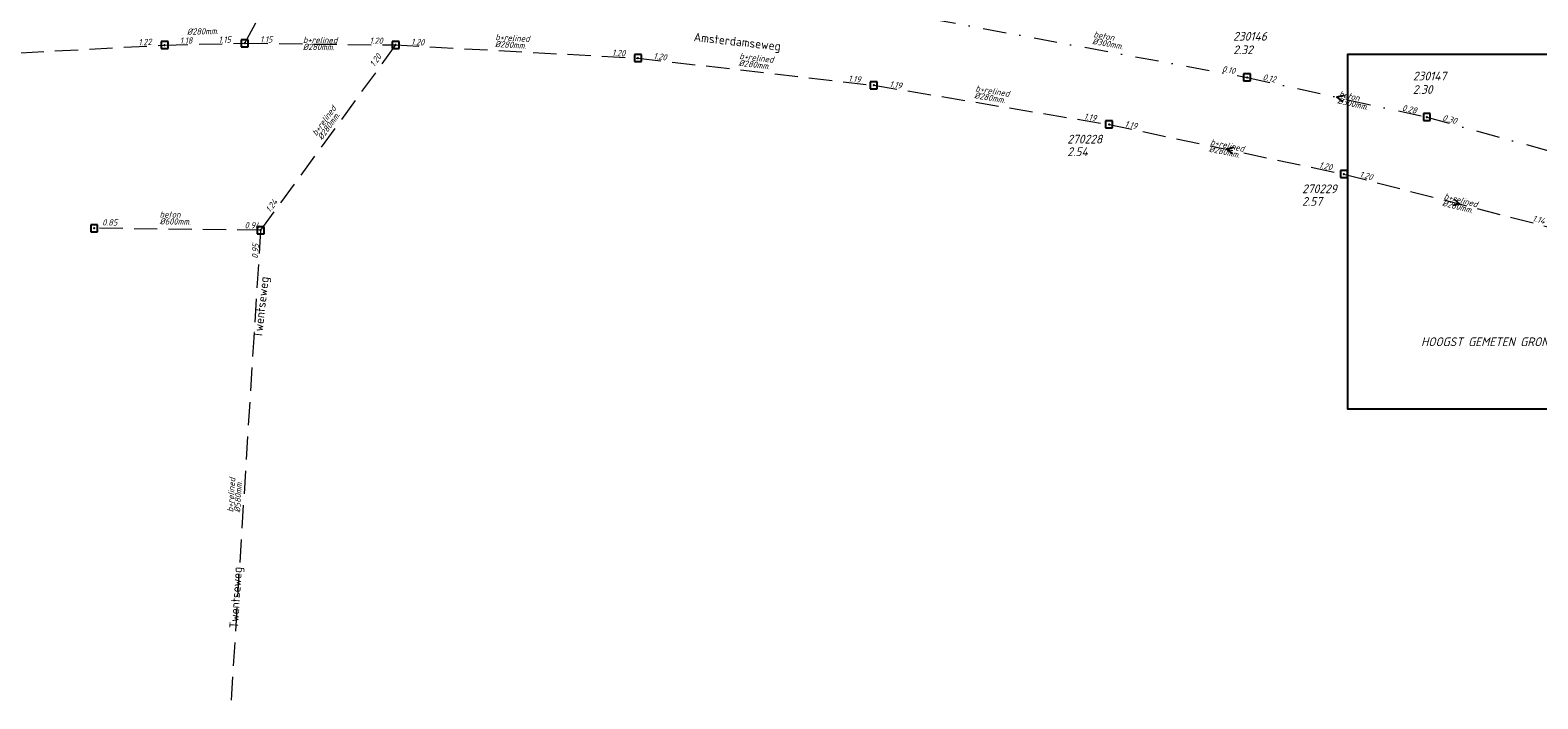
# Model space of a CAD drawing. Header units: metres. Extents: x 152202 to 157341, y 461610 to 468701.
# Tile 43 of 238: x 152931 to 153255, y 463921 to 464065. Entities that reach past the tile are written whole.
import ezdxf
from ezdxf.enums import TextEntityAlignment as Align

# ---------------------------------------------------------------- set-up
doc = ezdxf.new("R2010")
doc.units = ezdxf.units.M
doc.header["$PDMODE"] = 64
doc.header["$PDSIZE"] = 1.5
doc.linetypes.add('RI-HWA', pattern=[7.4, 5, -2.4])
doc.linetypes.add('RI-VWA', pattern=[11, 5, -3, 0, -3])
doc.layers.get('0').update_dxf_attribs({"linetype": 'CONTINUOUS'})
doc.layers.get('DEFPOINTS').update_dxf_attribs({"linetype": 'CONTINUOUS'})
for name, color, linetype, lineweight in [('B-OI-RI-HWA-BOB-T18', 150, 'CONTINUOUS', 18), ('B-OI-RI-HWA-MATERIAAL-T18', 150, 'CONTINUOUS', 18), ('B-OI-RI-HWA-PUTDEKSELHOOGTE-T25', 150, 'CONTINUOUS', 25), ('B-OI-RI-HWA-PUTNUMMER-T25', 150, 'CONTINUOUS', 25), ('B-OI-RI-HWA_DIAMETER-T18', 150, 'CONTINUOUS', 18), ('B-OI-RI-HWA_RIOOLPUT-S', 150, 'CONTINUOUS', 25), ('B-OI-RI-HWA_TRANSPORTLEIDING-G', 150, 'RI-HWA', 18), ('B-OI-RI-HWA_TRANSPORTLEIDING_BETON_250-G', 150, 'RI-HWA', 18), ('B-OI-RI-HWA_TRANSPORTLEIDING_BETON_300-G', 150, 'RI-HWA', 18), ('B-OI-RI-HWA_TRANSPORTLEIDING_BETON_600-G', 150, 'RI-HWA', 18), ('B-OI-RI-STROOMRICHTING-S', 252, 'CONTINUOUS', 25), ('B-OI-RI-VWA-BOB-T18', 34, 'CONTINUOUS', 18), ('B-OI-RI-VWA-DIAMETER-T18', 34, 'CONTINUOUS', 18), ('B-OI-RI-VWA-MATERIAAL-T18', 34, 'CONTINUOUS', 18), ('B-OI-RI-VWA_PUTDEKSELHOOGTE-T25', 34, 'CONTINUOUS', 25), ('B-OI-RI-VWA_PUTNUMMER-T25', 34, 'CONTINUOUS', 25), ('B-OI-RI-VWA_RIOOLPUT-S', 34, 'CONTINUOUS', 25), ('B-OI-RI-VWA_TRANSPORTLEIDING-G', 34, 'RI-VWA', 18), ('B-OI-RI-VWA_TRANSPORTLEIDING_BETON_300-G', 34, 'RI-VWA', 18), ('B-RO-OG-TOPOGRAFIE-T18', 2, 'CONTINUOUS', 18), ('N-OI-WH-T25', 2, 'CONTINUOUS', 25)]:
    doc.layers.add(name, color=color, linetype=linetype, lineweight=lineweight)
doc.layers.add('gs dwa', color=34, linetype='CONTINUOUS')
doc.layers.add('gs rwa', color=150, linetype='CONTINUOUS')
doc.styles.add('NLCS-ISO-M200-T18', font='NLCS-ISO.ttf', dxfattribs={"height": 360})
doc.styles.add('NLCS-ISO-M500-T18_CURSIEF', font='NLCS-ISO.ttf', dxfattribs={"oblique": 15, "height": 0.9})
doc.styles.add('NLCS-ISO-M750-T18_CURSIEF', font='NLCS-ISO.ttf', dxfattribs={"oblique": 15, "height": 1.35})
doc.styles.add('NLCS-ISO-M750-T25_CURSIEF', font='NLCS-ISO.ttf', dxfattribs={"oblique": 15, "height": 1.875})

# ---------------------------------------------------------------- blocks, each defined once
blk = doc.blocks.new('ACMAP_ANN_TEMPLATE_hwa-diam')
at = {"style": 'NLCS-ISO-M750-T18_CURSIEF', "oblique": 15}
blk.add_attdef('hwa-diam', (-3.7, -1.3), '', height=1.35, dxfattribs=at)
blk = doc.blocks.new('ACMAP_ANN_TEMPLATE_hwa-materiaal')
at = {"style": 'NLCS-ISO-M750-T18_CURSIEF', "oblique": 15}
blk.add_attdef('hwa-mat', (-3.7, 0.2), '', height=1.35, dxfattribs=at)
blk = doc.blocks.new('ACMAP_ANN_TEMPLATE_hwa-nap-l')
at = {"style": 'NLCS-ISO-M750-T18_CURSIEF', "oblique": 15}
blk.add_attdef('hwa-nap-l', (3.3, 0.2), '', height=1.35, dxfattribs=at)
blk = doc.blocks.new('ACMAP_ANN_TEMPLATE_hwa-nap-r')
at = {"style": 'NLCS-ISO-M750-T18_CURSIEF', "oblique": 15}
blk.add_attdef('hwa-nap-r', (-5.6, 0.2), '', height=1.35, dxfattribs=at)
blk = doc.blocks.new('ACMAP_ANN_TEMPLATE_vwa-diam')
at = {"style": 'NLCS-ISO-M750-T18_CURSIEF', "oblique": 15}
blk.add_attdef('vwa-diam', (0.3, -1.3), '', height=1.35, dxfattribs=at)
blk = doc.blocks.new('ACMAP_ANN_TEMPLATE_vwa-materiaal')
at = {"style": 'NLCS-ISO-M750-T18_CURSIEF', "oblique": 15}
blk.add_attdef('vwa-mat', (0.3, 0.2), '', height=1.35, dxfattribs=at)
blk = doc.blocks.new('ACMAP_ANN_TEMPLATE_vwa-nap-l')
at = {"style": 'NLCS-ISO-M750-T18_CURSIEF', "oblique": 15}
blk.add_attdef('vwa-nap-l', (3.3, 0.2), '', height=1.35, dxfattribs=at)
blk = doc.blocks.new('ACMAP_ANN_TEMPLATE_vwa-nap-r')
at = {"style": 'NLCS-ISO-M750-T18_CURSIEF', "oblique": 15}
blk.add_attdef('vwa-nap-r', (-5.6, 0.2), '', height=1.35, dxfattribs=at)
blk = doc.blocks.new('ACMAP_ANN_TEMPLATE_hwa-puth')
at = {"color": 0, "linetype": 'ByBlock', "style": 'NLCS-ISO-M750-T25_CURSIEF', "oblique": 15}
blk.add_attdef('hwa-puth', (-9, -6.8), '', height=1.88, dxfattribs=at)
blk = doc.blocks.new('ACMAP_ANN_TEMPLATE_hwa-putnr')
at = {"color": 0, "linetype": 'ByBlock', "style": 'NLCS-ISO-M750-T25_CURSIEF', "oblique": 15}
blk.add_attdef('hwa-putnr', (-9, -4.1), '', height=1.88, dxfattribs=at)
blk = doc.blocks.new('ACMAP_ANN_TEMPLATE_vwa-puth')
at = {"style": 'NLCS-ISO-M750-T25_CURSIEF', "oblique": 15}
blk.add_attdef('vwa-puth', (-3, 5), '', height=1.88, dxfattribs=at)
blk = doc.blocks.new('ACMAP_ANN_TEMPLATE_vwa-putnr')
at = {"style": 'NLCS-ISO-M750-T25_CURSIEF', "oblique": 15}
blk.add_attdef('vaw-putnr', (-3, 7.9), '', height=1.88, dxfattribs=at)

msp = doc.modelspace()

# ---------------------------------------------------------------- linework, layer by layer
at = {"layer": 'B-OI-RI-HWA_RIOOLPUT-S'}
for p in [(153163.15, 464044.32), (153213.61, 464033.64)]:
    msp.add_point(p, dxfattribs=at)
at = {"layer": 'B-OI-RI-HWA_TRANSPORTLEIDING-G'}
for p, q in [((153163.15, 464044.32), (153213.61, 464033.64)), ((153213.61, 464033.64), (153263.47, 464020.76))]:
    msp.add_line(p, q, dxfattribs=at)
at = {"layer": 'B-OI-RI-HWA_TRANSPORTLEIDING-G', "flags": 128}
for points in [[(152977.35, 464061.78), (152985.93, 464077.69)], [(152892.24, 464057.78), (152960.14, 464061.37)], [(152960.14, 464061.37), (152977.35, 464061.78)], [(152977.35, 464061.78), (153009.79, 464061.41)], [(153009.79, 464061.41), (152980.77, 464021.57)], [(153009.79, 464061.41), (153061.86, 464058.58)], [(153061.86, 464058.58), (153112.57, 464052.74)], [(153112.57, 464052.74), (153163.15, 464044.32)], [(152980.77, 464021.57), (152945, 464022)], [(152980.77, 464021.57), (152973.67, 463908.63)]]:
    msp.add_lwpolyline(points, dxfattribs=at)
at = {"layer": 'B-OI-RI-HWA_TRANSPORTLEIDING_BETON_250-G'}
msp.add_lwpolyline([(152977.35, 464061.78), (152985.93, 464077.69)], dxfattribs=at)
at = {"layer": 'B-OI-RI-HWA_TRANSPORTLEIDING_BETON_300-G'}
for points in [[(152892.24, 464057.78), (152960.14, 464061.37)], [(152960.14, 464061.37), (152977.35, 464061.78)], [(152977.35, 464061.78), (153009.79, 464061.41)], [(153009.79, 464061.41), (152980.77, 464021.57)], [(153009.79, 464061.41), (153061.86, 464058.58)], [(153061.86, 464058.58), (153112.57, 464052.74)], [(153112.57, 464052.74), (153163.15, 464044.32)]]:
    msp.add_lwpolyline(points, dxfattribs=at)
at = {"layer": 'B-OI-RI-HWA_TRANSPORTLEIDING_BETON_600-G'}
for points in [[(152980.77, 464021.57), (152945, 464022)], [(152980.77, 464021.57), (152973.67, 463908.63)]]:
    msp.add_lwpolyline(points, dxfattribs=at)
at = {"layer": 'B-OI-RI-STROOMRICHTING-S'}
for points in [[(153213.68, 464050.55), (153212.11, 464050.16), (153213.37, 464049.15)], [(153189.94, 464039.39), (153188.38, 464038.98), (153189.64, 464037.98)], [(153237.33, 464028.26), (153238.54, 464027.2), (153236.97, 464026.86)]]:
    msp.add_lwpolyline(points, dxfattribs=at)
at = {"layer": 'B-OI-RI-VWA_RIOOLPUT-S'}
for p in [(153192.8, 464054.43), (153231.43, 464045.89)]:
    msp.add_point(p, dxfattribs=at)
at = {"layer": 'B-OI-RI-VWA_TRANSPORTLEIDING-G'}
for p, q in [((153192.8, 464054.43), (153231.43, 464045.89)), ((153231.43, 464045.89), (153280.73, 464032.32))]:
    msp.add_line(p, q, dxfattribs=at)
at = {"layer": 'B-OI-RI-VWA_TRANSPORTLEIDING-G', "flags": 128}
msp.add_lwpolyline([(153125.18, 464066.98), (153192.8, 464054.43)], dxfattribs=at)
at = {"layer": 'B-OI-RI-VWA_TRANSPORTLEIDING_BETON_300-G'}
msp.add_lwpolyline([(153125.18, 464066.98), (153192.8, 464054.43)], dxfattribs=at)
at = {"layer": 'DEFPOINTS', "flags": 128}
msp.add_lwpolyline([(153441.877, 464059.356), (153437.447, 464059.356), (153429.845, 464059.356), (153214.379, 464059.356), (153214.379, 464034.202), (153214.379, 463983.204), (153441.877, 463983.204)], close=True, dxfattribs=at)
at = {"layer": 'gs dwa'}
msp.add_point((153192.8, 464054.43), dxfattribs=at)
msp.add_point((153192.8, 464054.43), dxfattribs=at)
at = {"layer": 'gs rwa'}
for p in [(152960.14, 464061.37), (152960.14, 464061.37), (152977.35, 464061.78), (152977.35, 464061.78), (153009.79, 464061.41), (153009.79, 464061.41), (153009.79, 464061.41), (153009.79, 464061.41), (153061.86, 464058.58), (153061.86, 464058.58), (153112.57, 464052.74), (153112.57, 464052.74), (153163.15, 464044.32), (153163.15, 464044.32), (152945, 464022), (152945, 464022), (152980.77, 464021.57), (152980.77, 464021.57)]:
    msp.add_point(p, dxfattribs=at)

# ---------------------------------------------------------------- block references
at = {"layer": 'B-OI-RI-HWA-BOB-T18'}
for name, p, rotation, values in [('ACMAP_ANN_TEMPLATE_hwa-nap-l', (152960.14, 464061.37), 1.364719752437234, {'hwa-nap-l': '1.18'}), ('ACMAP_ANN_TEMPLATE_hwa-nap-r', (152977.35, 464061.78), 1.364719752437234, {'hwa-nap-r': '1.15'}), ('ACMAP_ANN_TEMPLATE_hwa-nap-l', (152977.35, 464061.78), 359.3465314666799, {'hwa-nap-l': '1.15'}), ('ACMAP_ANN_TEMPLATE_hwa-nap-r', (153009.79, 464061.41), 359.3465314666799, {'hwa-nap-r': '1.20'}), ('ACMAP_ANN_TEMPLATE_hwa-nap-r', (152960.14, 464061.37), 3.026516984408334, {'hwa-nap-r': '1.22'}), ('ACMAP_ANN_TEMPLATE_hwa-nap-l', (153003.387, 464053.785), 53.9298940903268, {'hwa-nap-l': '1.20'}), ('ACMAP_ANN_TEMPLATE_hwa-nap-l', (153009.79, 464061.41), 356.8890400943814, {'hwa-nap-l': '1.20'}), ('ACMAP_ANN_TEMPLATE_hwa-nap-r', (153061.86, 464058.58), 356.8890400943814, {'hwa-nap-r': '1.20'}), ('ACMAP_ANN_TEMPLATE_hwa-nap-l', (153061.86, 464058.58), 353.4304924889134, {'hwa-nap-l': '1.20'}), ('ACMAP_ANN_TEMPLATE_hwa-nap-r', (153112.57, 464052.74), 353.4304924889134, {'hwa-nap-r': '1.19'}), ('ACMAP_ANN_TEMPLATE_hwa-nap-l', (153112.57, 464052.74), 350.548699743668, {'hwa-nap-l': '1.19'}), ('ACMAP_ANN_TEMPLATE_hwa-nap-r', (153163.15, 464044.32), 350.548699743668, {'hwa-nap-r': '1.19'}), ('ACMAP_ANN_TEMPLATE_hwa-nap-l', (153163.15, 464044.32), 348.0495527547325, {'hwa-nap-l': '1.19'}), ('ACMAP_ANN_TEMPLATE_hwa-nap-r', (152986.248, 464029.654), 53.9298940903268, {'hwa-nap-r': '1.24'}), ('ACMAP_ANN_TEMPLATE_hwa-nap-r', (152952.332, 464022.337), 359.3112664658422, {'hwa-nap-r': '0.85'}), ('ACMAP_ANN_TEMPLATE_hwa-nap-l', (152974.027, 464021.823), 359.3112664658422, {'hwa-nap-l': '0.94'}), ('ACMAP_ANN_TEMPLATE_hwa-nap-l', (152980.18, 464012.138), 86.40282092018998, {'hwa-nap-l': '0.95'})]:
    msp.add_blockref(name, p, dxfattribs=dict(at, rotation=rotation)).add_auto_attribs(values)
ref = msp.add_blockref('ACMAP_ANN_TEMPLATE_hwa-nap-l', (153163.15, 464044.32), dxfattribs=dict(at, rotation=348.0495527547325))
ref.add_attrib('hwa-nap-l', '1.19', (153166.42, 464043.832), dxfattribs={"layer": '0', "color": 0, "linetype": 'ByBlock', "height": 1.35, "rotation": 348.04955, "style": 'NLCS-ISO-M750-T18_CURSIEF', "oblique": 15})
ref = msp.add_blockref('ACMAP_ANN_TEMPLATE_hwa-nap-r', (153213.61, 464033.64), dxfattribs=dict(at, rotation=348.0495527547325))
ref.add_attrib('hwa-nap-r', '1.20', (153208.173, 464034.995), dxfattribs={"layer": '0', "color": 0, "linetype": 'ByBlock', "height": 1.35, "rotation": 348.04955, "style": 'NLCS-ISO-M750-T18_CURSIEF', "oblique": 15})
ref = msp.add_blockref('ACMAP_ANN_TEMPLATE_hwa-nap-l', (153213.61, 464033.64), dxfattribs=dict(at, rotation=345.515805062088))
ref.add_attrib('hwa-nap-l', '1.20', (153216.855, 464033.008), dxfattribs={"layer": '0', "color": 0, "linetype": 'ByBlock', "height": 1.35, "rotation": 345.51581, "style": 'NLCS-ISO-M750-T18_CURSIEF', "oblique": 15})
ref = msp.add_blockref('ACMAP_ANN_TEMPLATE_hwa-nap-r', (153259.401, 464021.952), dxfattribs=dict(at, rotation=345.515805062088))
ref.add_attrib('hwa-nap-r', '1.14', (153254.029, 464023.546), dxfattribs={"layer": '0', "color": 0, "linetype": 'ByBlock', "height": 1.35, "rotation": 345.51581, "style": 'NLCS-ISO-M750-T18_CURSIEF', "oblique": 15})
at = {"layer": 'B-OI-RI-HWA-MATERIAAL-T18'}
for p, rotation, values in [((152993.57, 464061.595), 359.3465314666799, {'hwa-mat': 'b+relined'}), ((153034.858, 464062.057), 356.8890400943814, {'hwa-mat': 'b+relined'}), ((153087.267, 464057.787), 353.4304924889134, {'hwa-mat': 'b+relined'}), ((153137.943, 464050.651), 350.548699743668, {'hwa-mat': 'b+relined'}), ((152995.092, 464044.619), 53.9298940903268, {'hwa-mat': 'b+relined'}), ((152962.762, 464024.077), 359.3112664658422, {'hwa-mat': 'beton'}), ((152975.307, 463964.612), 86.40282092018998, {'hwa-mat': 'b+relined'})]:
    msp.add_blockref('ACMAP_ANN_TEMPLATE_hwa-materiaal', p, dxfattribs=dict(at, rotation=rotation)).add_auto_attribs(values)
ref = msp.add_blockref('ACMAP_ANN_TEMPLATE_hwa-materiaal', (153188.38, 464038.98), dxfattribs=dict(at, rotation=348.0495527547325))
ref.add_attrib('hwa-mat', 'b+relined', (153184.802, 464039.942), dxfattribs={"layer": '0', "color": 0, "linetype": 'ByBlock', "height": 1.35, "rotation": 348.04955, "style": 'NLCS-ISO-M750-T18_CURSIEF', "oblique": 15})
ref = msp.add_blockref('ACMAP_ANN_TEMPLATE_hwa-materiaal', (153238.54, 464027.2), dxfattribs=dict(at, rotation=345.515805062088))
ref.add_attrib('hwa-mat', 'b+relined', (153235.008, 464028.319), dxfattribs={"layer": '0', "color": 0, "linetype": 'ByBlock', "height": 1.35, "rotation": 345.51581, "style": 'NLCS-ISO-M750-T18_CURSIEF', "oblique": 15})
at = {"layer": 'B-OI-RI-HWA-PUTDEKSELHOOGTE-T25'}
for p, values in [((153163.15, 464044.32), {'hwa-puth': '2.54'}), ((153213.61, 464033.64), {'hwa-puth': '2.57'})]:
    msp.add_blockref('ACMAP_ANN_TEMPLATE_hwa-puth', p, dxfattribs=at).add_auto_attribs(values)
at = {"layer": 'B-OI-RI-HWA-PUTNUMMER-T25'}
for p, values in [((153163.15, 464044.32), {'hwa-putnr': '270228'}), ((153213.61, 464033.64), {'hwa-putnr': '270229'})]:
    msp.add_blockref('ACMAP_ANN_TEMPLATE_hwa-putnr', p, dxfattribs=at).add_auto_attribs(values)
at = {"layer": 'B-OI-RI-HWA_DIAMETER-T18'}
for p, rotation, values in [((152968.613, 464064.969), 1.364719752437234, {'hwa-diam': '%%c280mm.'}), ((152993.57, 464061.595), 359.3465314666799, {'hwa-diam': '%%c280mm.'}), ((153034.858, 464062.057), 356.8890400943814, {'hwa-diam': '%%c280mm.'}), ((153087.267, 464057.787), 353.4304924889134, {'hwa-diam': '%%c280mm.'}), ((153137.943, 464050.651), 350.548699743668, {'hwa-diam': '%%c280mm.'}), ((152995.092, 464044.619), 53.9298940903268, {'hwa-diam': '%%c280mm.'}), ((152962.762, 464024.077), 359.3112664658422, {'hwa-diam': '%%c600mm.'}), ((152975.307, 463964.612), 86.40282092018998, {'hwa-diam': '%%c580mm.'})]:
    msp.add_blockref('ACMAP_ANN_TEMPLATE_hwa-diam', p, dxfattribs=dict(at, rotation=rotation)).add_auto_attribs(values)
ref = msp.add_blockref('ACMAP_ANN_TEMPLATE_hwa-diam', (153188.38, 464038.98), dxfattribs=dict(at, rotation=348.0495527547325))
ref.add_attrib('hwa-diam', '%%c280mm.', (153184.491, 464038.474), dxfattribs={"layer": '0', "color": 0, "linetype": 'ByBlock', "height": 1.35, "rotation": 348.04955, "style": 'NLCS-ISO-M750-T18_CURSIEF', "oblique": 15})
ref = msp.add_blockref('ACMAP_ANN_TEMPLATE_hwa-diam', (153238.54, 464027.2), dxfattribs=dict(at, rotation=345.515805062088))
ref.add_attrib('hwa-diam', '%%c280mm.', (153234.632, 464026.867), dxfattribs={"layer": '0', "color": 0, "linetype": 'ByBlock', "height": 1.35, "rotation": 345.51581, "style": 'NLCS-ISO-M750-T18_CURSIEF', "oblique": 15})
at = {"layer": 'B-OI-RI-VWA-BOB-T18'}
for name, rotation, values in [('ACMAP_ANN_TEMPLATE_vwa-nap-r', 349.4857683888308, {'vwa-nap-r': '0.10'}), ('ACMAP_ANN_TEMPLATE_vwa-nap-l', 347.5340251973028, {'vwa-nap-l': '0.12'})]:
    msp.add_blockref(name, (153192.8, 464054.43), dxfattribs=dict(at, rotation=rotation)).add_auto_attribs(values)
ref = msp.add_blockref('ACMAP_ANN_TEMPLATE_vwa-nap-l', (153192.8, 464054.43), dxfattribs=dict(at, rotation=347.5340251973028))
ref.add_attrib('vwa-nap-l', '0.12', (153196.065, 464053.913), dxfattribs={"layer": '0', "color": 0, "linetype": 'ByBlock', "height": 1.35, "rotation": 347.53403, "style": 'NLCS-ISO-M750-T18_CURSIEF', "oblique": 15})
ref = msp.add_blockref('ACMAP_ANN_TEMPLATE_vwa-nap-r', (153231.43, 464045.89), dxfattribs=dict(at, rotation=347.5340251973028))
ref.add_attrib('vwa-nap-r', '0.28', (153226.005, 464047.294), dxfattribs={"layer": '0', "color": 0, "linetype": 'ByBlock', "height": 1.35, "rotation": 347.53403, "style": 'NLCS-ISO-M750-T18_CURSIEF', "oblique": 15})
ref = msp.add_blockref('ACMAP_ANN_TEMPLATE_vwa-nap-l', (153231.43, 464045.89), dxfattribs=dict(at, rotation=344.6102436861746))
ref.add_attrib('vwa-nap-l', '0.30', (153234.665, 464045.207), dxfattribs={"layer": '0', "color": 0, "linetype": 'ByBlock', "height": 1.35, "rotation": 344.61024, "style": 'NLCS-ISO-M750-T18_CURSIEF', "oblique": 15})
at = {"layer": 'B-OI-RI-VWA-DIAMETER-T18', "rotation": 349.4857683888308}
msp.add_blockref('ACMAP_ANN_TEMPLATE_vwa-diam', (153159.389, 464062.966), dxfattribs=at).add_auto_attribs({'vwa-diam': '%%c300mm.'})
at = {"layer": 'B-OI-RI-VWA-DIAMETER-T18'}
ref = msp.add_blockref('ACMAP_ANN_TEMPLATE_vwa-diam', (153212.115, 464050.16), dxfattribs=dict(at, rotation=347.5340251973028))
ref.add_attrib('vwa-diam', '%%c300mm.', (153212.127, 464048.826), dxfattribs={"layer": '0', "color": 0, "linetype": 'ByBlock', "height": 1.35, "rotation": 347.53403, "style": 'NLCS-ISO-M750-T18_CURSIEF', "oblique": 15})
at = {"layer": 'B-OI-RI-VWA-MATERIAAL-T18', "rotation": 349.4857683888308}
msp.add_blockref('ACMAP_ANN_TEMPLATE_vwa-materiaal', (153159.389, 464062.966), dxfattribs=at).add_auto_attribs({'vwa-mat': 'beton'})
at = {"layer": 'B-OI-RI-VWA-MATERIAAL-T18'}
ref = msp.add_blockref('ACMAP_ANN_TEMPLATE_vwa-materiaal', (153212.115, 464050.16), dxfattribs=dict(at, rotation=347.5340251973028))
ref.add_attrib('vwa-mat', 'beton', (153212.451, 464050.291), dxfattribs={"layer": '0', "color": 0, "linetype": 'ByBlock', "height": 1.35, "rotation": 347.53403, "style": 'NLCS-ISO-M750-T18_CURSIEF', "oblique": 15})
at = {"layer": 'B-OI-RI-VWA_PUTDEKSELHOOGTE-T25'}
ref = msp.add_blockref('ACMAP_ANN_TEMPLATE_vwa-puth', (153192.8, 464054.43), dxfattribs=at)
ref.add_attrib('vwa-puth', '2.32', (153189.8, 464059.43), dxfattribs={"layer": '0', "color": 0, "linetype": 'ByBlock', "height": 1.875, "style": 'NLCS-ISO-M750-T25_CURSIEF', "oblique": 15})
ref = msp.add_blockref('ACMAP_ANN_TEMPLATE_vwa-puth', (153231.43, 464045.89), dxfattribs=at)
ref.add_attrib('vwa-puth', '2.30', (153228.43, 464050.89), dxfattribs={"layer": '0', "color": 0, "linetype": 'ByBlock', "height": 1.875, "style": 'NLCS-ISO-M750-T25_CURSIEF', "oblique": 15})
at = {"layer": 'B-OI-RI-VWA_PUTNUMMER-T25'}
ref = msp.add_blockref('ACMAP_ANN_TEMPLATE_vwa-putnr', (153192.8, 464054.43), dxfattribs=at)
ref.add_attrib('vaw-putnr', '230146', (153189.8, 464062.33), dxfattribs={"layer": '0', "color": 0, "linetype": 'ByBlock', "height": 1.875, "style": 'NLCS-ISO-M750-T25_CURSIEF', "oblique": 15})
ref = msp.add_blockref('ACMAP_ANN_TEMPLATE_vwa-putnr', (153231.43, 464045.89), dxfattribs=at)
ref.add_attrib('vaw-putnr', '230147', (153228.43, 464053.79), dxfattribs={"layer": '0', "color": 0, "linetype": 'ByBlock', "height": 1.875, "style": 'NLCS-ISO-M750-T25_CURSIEF', "oblique": 15})

# ---------------------------------------------------------------- texts
at = {"layer": 'B-RO-OG-TOPOGRAFIE-T18', "style": 'NLCS-ISO-M200-T18'}
for s, rotation, p in [('Amsterdamseweg', 353.7, (153083.21, 464061.86)), ('Twentseweg', 83.6, (152981.144, 464005.002)), ('Twentseweg', 86.3, (152975.684, 463942.599))]:
    msp.add_text(s, height=1.875, rotation=rotation, dxfattribs=at).set_placement(p, align=Align.MIDDLE)
at = {"layer": 'N-OI-WH-T25', "style": 'NLCS-ISO-M500-T18_CURSIEF', "oblique": 15}
msp.add_text('HOOGST GEMETEN GRONDWATERSTAND ca. +1.40', height=1.875, dxfattribs=at).set_placement((153257.466, 463996.103), align=Align.BOTTOM_CENTER)

doc.saveas('drawing.dxf')
